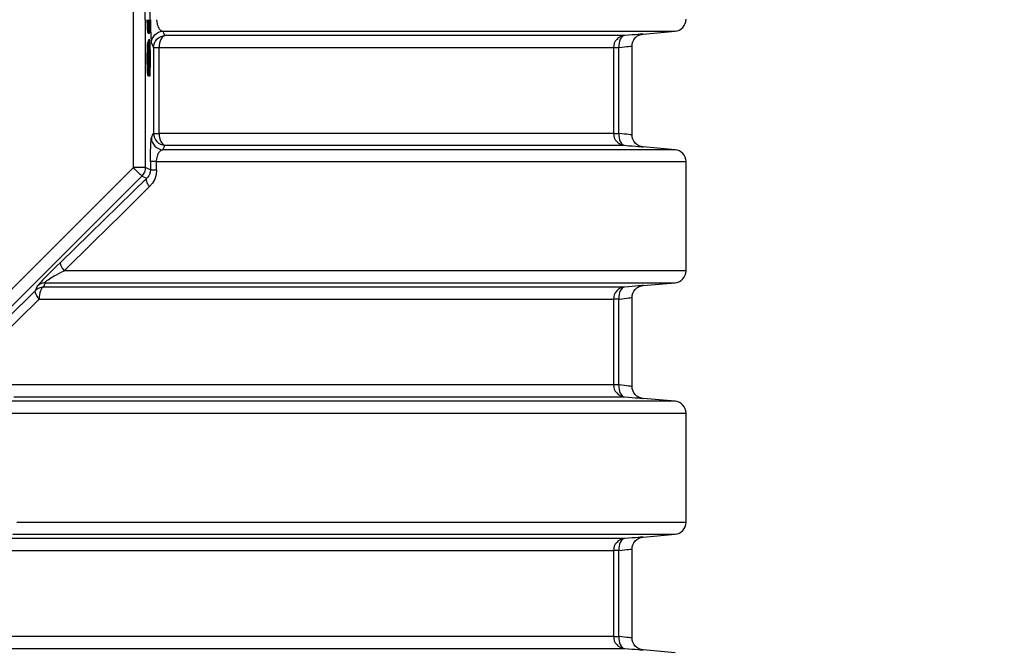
# Model space of a CAD drawing. Header units: millimetres. Extents: x 196 to 1773810, y -221320 to 153872.
# Tile 89 of 256: x 1115629 to 1116450, y -198117 to -197590. Entities that reach past the tile are written whole.
import ezdxf

# ---------------------------------------------------------------- set-up
doc = ezdxf.new("R2010")
doc.units = ezdxf.units.MM
doc.layers.get('Defpoints').update_dxf_attribs({"lineweight": 18})
doc.layers.add('00_Основной', color=163, linetype='Continuous', lineweight=40)
doc.layers.add('ТМ-размеры', color=25, linetype='Continuous', lineweight=20)
doc.styles.add('SFINKS', font='SFINKS.shx', dxfattribs={"width": 0.7, "oblique": 15})
doc.dimstyles.new('кира-50', dxfattribs={"dimtxt": 150, "dimasz": 40, "dimexe": 15, "dimexo": 0, "dimgap": 20, "dimtad": 1, "dimdec": 0, "dimrnd": 5, "dimdsep": 46, "dimtxsty": 'SFINKS', "dimblk1": 'OBLIQUE', "dimblk2": 'OBLIQUE', "dimsah": 1, "dimcen": 2.5, "dimclrd": 252, "dimclre": 252, "dimclrt": 252, "dimadec": 0, "dimazin": 0, "dimtfac": 1, "dimtdec": 0, "dimtofl": 0, "dimtmove": 0, "dimatfit": 3, "dimldrblk": 'OBLIQUE', "dimfxl": 15, "dimtfill": 1, "dimtolj": 1, "dimtzin": 0, "dimlwd": 20, "dimlwe": 20, "dimarcsym": 0})

# ---------------------------------------------------------------- blocks, each defined once
blk = doc.blocks.new('_Oblique')
at = {"color": 0, "linetype": 'ByBlock', "lineweight": -2}
blk.add_line((-0.5, -0.5), (0.5, 0.5), dxfattribs=at)
blk = doc.blocks.new('*D46')
at = {"layer": 'Defpoints', "color": 0, "linetype": 'ByBlock', "lineweight": 50, "transparency": 16777216}
for p in [(1115314.64, -194978.27), (1115314.64, -203390.23), (1116748.98, -203390.23)]:
    blk.add_point(p, dxfattribs=at)
at = {"layer": 'ТМ-размеры', "color": 252, "linetype": 'ByBlock', "lineweight": 20, "transparency": 16777216}
for p, q in [((1115314.64, -194978.27), (1116763.98, -194978.27)), ((1116748.98, -194978.27), (1116748.98, -203390.23)), ((1115314.64, -203390.23), (1116763.98, -203390.23))]:
    blk.add_line(p, q, dxfattribs=at)
at = {"layer": 'ТМ-размеры', "color": 252, "linetype": 'ByBlock', "lineweight": 20, "transparency": 16777216, "xscale": 40, "yscale": 40, "zscale": 40}
for p, rotation in [((1116748.98, -194978.27), 90), ((1116748.98, -203390.23), 270)]:
    blk.add_blockref('_Oblique', p, dxfattribs=dict(at, rotation=rotation))
at = {"layer": 'ТМ-размеры', "color": 252, "linetype": 'ByBlock', "transparency": 16777216, "insert": (1116653.98, -199184.25), "char_height": 150, "attachment_point": 5, "rotation": 90, "style": 'SFINKS', "bg_fill": 3, "box_fill_scale": 1.1, "bg_fill_color": 256, "bg_fill_true_color": 13158600, "bg_fill_transparency": 0}
blk.add_mtext('\\A1;8410', dxfattribs=at)

msp = doc.modelspace()

# ---------------------------------------------------------------- linework, layer by layer
at = {"layer": '00_Основной', "color": 252, "lineweight": 25, "ltscale": 10}
for p, q in [((1115723.56, -197713.14, 0.2), (1115723.56, -197374.37, 0.2)), ((1115733.55, -197589.65, 0.2), (1115733.55, -197374.37, 0.2)), ((1115733.55, -197589.65, 0.2), (1115733.55, -197713.14, 0.2)), ((1115736.46, -197592.4, 0.2), (1115737.46, -197592.4, 0.2)), ((1115735.31, -197599.23, 0.2), (1115736.32, -197599.23, 0.2)), ((1115735.85, -197600.91, 0.2), (1115736.85, -197600.91, 0.2)), ((1116148.77, -197601.64, 0.2), (1116175.51, -197599.3, 0.2)), ((1115736.38, -197608.83, 0.2), (1115735.38, -197608.83, 0.2)), ((1115737.22, -197606.54, 0.2), (1115736.22, -197606.54, 0.2)), ((1115740.39, -197612.92, 0.2), (1115740.39, -197684.59, 0.2)), ((1115745.08, -197684.59, 0.2), (1115745.08, -197612.92, 0.2)), ((1116124.13, -197612.92, 0.2), (1116124.13, -197684.59, 0.2)), ((1116128.56, -197684.59, 0.2), (1116128.56, -197612.92, 0.2)), ((1116139.64, -197685.96, 0.2), (1116139.64, -197611.55, 0.2)), ((1115736.68, -197625.06, 0.2), (1115736.1, -197625.06, 0.2)), ((1115736.88, -197625.68, 0.2), (1115736.12, -197625.68, 0.2)), ((1115737.25, -197631.22, 0.2), (1115736.42, -197631.22, 0.2)), ((1115736.38, -197636.34, 0.2), (1115735.38, -197636.34, 0.2)), ((1115736.27, -197636.34, 0.2), (1115736.27, -197636.91, 0.2)), ((1115737.28, -197636.91, 0.2), (1115736.27, -197636.91, 0.2)), ((1116175.51, -197698.21, 0.2), (1116148.77, -197695.86, 0.2)), ((1115737.91, -197708.17, 0.2), (1115737.91, -197714.94, 0.2)), ((1115742.98, -197714.94, 0.2), (1115742.98, -197708.17, 0.2)), ((1116184.64, -197799.34, 0.2), (1116184.64, -197708.17, 0.2)), ((1115484.02, -197952.67, 0.2), (1115723.56, -197713.14, 0.2)), ((1115737.91, -197714.94, 0.2), (1115733.55, -197713.14, 0.2)), ((1115730.63, -197720.21, 0.2), (1115491.08, -197959.74, 0.2)), ((1115730.63, -197720.21, 0.2), (1115734.86, -197721.96, 0.2)), ((1116148.77, -197811.65, 0.2), (1116175.51, -197809.3, 0.2)), ((1116124.13, -197822.92, 0.2), (1116124.13, -197894.59, 0.2)), ((1116128.56, -197894.59, 0.2), (1116128.56, -197822.92, 0.2)), ((1116139.64, -197895.96, 0.2), (1116139.64, -197821.55, 0.2)), ((1116175.51, -197908.21, 0.2), (1116148.77, -197905.87, 0.2)), ((1116184.64, -198009.34, 0.2), (1116184.64, -197918.17, 0.2)), ((1116148.77, -198021.65, 0.2), (1116175.51, -198019.3, 0.2)), ((1116124.13, -198032.92, 0.2), (1116124.13, -198104.59, 0.2)), ((1116128.56, -198104.59, 0.2), (1116128.56, -198032.92, 0.2)), ((1116139.64, -198105.95, 0.2), (1116139.64, -198031.56, 0.2)), ((1116175.51, -198118.21, 0.2), (1116148.77, -198115.87, 0.2))]:
    msp.add_line(p, q, dxfattribs=at)
at = {"layer": '00_Основной', "color": 252, "lineweight": 25, "ltscale": 10, "elevation": 0.2}
for points in [[(1115737.57, -197596.78), (1115737.92, -197493.68), (1115737.98, -197489.52), (1115738.08, -197485.86), (1115738.19, -197482.89), (1115738.33, -197480.53), (1115738.49, -197478.99), (1115738.66, -197478.24)], [(1115734.92, -197589.65), (1115734.93, -197590.76), (1115734.99, -197593.54), (1115735.07, -197595.87), (1115735.19, -197597.78), (1115735.31, -197599.23)], [(1115735.93, -197589.65), (1115735.94, -197590.76), (1115735.99, -197593.54), (1115736.08, -197595.87), (1115736.19, -197597.78), (1115736.32, -197599.23)], [(1115736.22, -197592.12), (1115736.15, -197590.12), (1115736.14, -197589.65)], [(1115737.46, -197592.4), (1115737.37, -197593.39), (1115737.28, -197594.17), (1115737.15, -197594.69), (1115737.02, -197594.96), (1115736.89, -197595.06), (1115736.74, -197595.03), (1115736.57, -197594.73), (1115736.43, -197594.14), (1115736.32, -197593.28), (1115736.22, -197592.12)], [(1115736.32, -197599.23), (1115736.46, -197600.13), (1115736.62, -197600.68), (1115736.81, -197600.91), (1115737.02, -197600.78), (1115737.19, -197600.29), (1115737.34, -197599.43), (1115737.47, -197598.2), (1115737.6, -197596.31), (1115737.7, -197593.96), (1115737.76, -197591.15), (1115737.77, -197589.65)], [(1115736.46, -197592.4), (1115736.37, -197593.39), (1115736.36, -197593.59)], [(1115736.55, -197589.65), (1115736.54, -197590.2), (1115736.46, -197592.4)], [(1115737.56, -197589.65), (1115737.54, -197590.2), (1115737.46, -197592.4)], [(1115737.91, -197589.65), (1115737.92, -197593.81), (1115737.98, -197597.96), (1115738.08, -197601.62), (1115738.19, -197604.6), (1115738.33, -197606.95), (1115738.49, -197608.52), (1115738.66, -197609.26)], [(1115742.99, -197589.65), (1115743.12, -197591.6), (1115743.3, -197592.71), (1115743.56, -197593.77), (1115743.91, -197594.86), (1115744.36, -197595.89), (1115744.88, -197596.82), (1115745.23, -197597.33), (1115745.62, -197597.79), (1115746.04, -197598.22), (1115746.49, -197598.58), (1115747.25, -197599.02), (1115748.21, -197599.3)], [(1116175.51, -197599.3), (1116177.33, -197598.98), (1116179.06, -197598.32), (1116180.65, -197597.34), (1116182.02, -197596.1), (1116183.13, -197594.62), (1116183.96, -197592.97), (1116184.47, -197591.19), (1116184.64, -197589.34)], [(1115735.31, -197599.23), (1115735.46, -197600.13), (1115735.62, -197600.68), (1115735.82, -197600.91), (1115735.85, -197600.9)], [(1115738.66, -197609.26), (1115738.84, -197607.38), (1115739.38, -197605.55), (1115740.25, -197603.88), (1115741.44, -197602.38), (1115742.88, -197601.14), (1115744.53, -197600.19), (1115746.32, -197599.57), (1115748.21, -197599.3)], [(1115749.93, -197602.96), (1115748.96, -197600.92), (1115748.21, -197599.3)], [(1115748.21, -197599.3), (1115763.13, -197599.3), (1115777.86, -197599.3), (1115792.41, -197599.3), (1115806.76, -197599.3), (1115820.9, -197599.3), (1115834.84, -197599.3), (1115848.57, -197599.3), (1115862.09, -197599.3), (1115875.38, -197599.3), (1115888.45, -197599.3), (1115901.28, -197599.3), (1115913.86, -197599.3), (1115926.21, -197599.3), (1115938.3, -197599.3), (1115950.16, -197599.3), (1115961.74, -197599.3), (1115973.06, -197599.3), (1115984.12, -197599.3), (1115994.9, -197599.3), (1116005.4, -197599.3), (1116015.63, -197599.3), (1116025.56, -197599.3), (1116035.22, -197599.3), (1116044.57, -197599.3), (1116053.63, -197599.3), (1116062.38, -197599.3), (1116070.83, -197599.3), (1116078.99, -197599.3), (1116086.82, -197599.3), (1116094.34, -197599.3), (1116101.54, -197599.3), (1116108.42, -197599.3), (1116114.99, -197599.3), (1116121.22, -197599.3), (1116127.12, -197599.3), (1116132.7, -197599.3), (1116137.94, -197599.3), (1116142.84, -197599.3), (1116147.42, -197599.3), (1116151.65, -197599.3), (1116155.54, -197599.3), (1116159.08, -197599.3), (1116162.29, -197599.3), (1116165.15, -197599.3), (1116167.66, -197599.3), (1116169.84, -197599.3), (1116171.64, -197599.3), (1116173.11, -197599.3), (1116174.24, -197599.3), (1116175, -197599.3), (1116175.42, -197599.3), (1116175.51, -197599.3)], [(1116148.77, -197601.64), (1116148.77, -197601.64), (1116148.5, -197601.66), (1116147.72, -197601.73), (1116146.43, -197601.84), (1116144.64, -197602), (1116142.4, -197602.18), (1116139.74, -197602.41), (1116136.66, -197602.66), (1116133.25, -197602.96)], [(1116139.64, -197611.61), (1116139.8, -197609.87), (1116140.28, -197608.11), (1116141.11, -197606.4), (1116142.26, -197604.85), (1116143.7, -197603.55), (1116145.34, -197602.58), (1116147.06, -197601.94), (1116148.77, -197601.64)], [(1115735.38, -197608.87), (1115735.37, -197608.83), (1115735.26, -197609.31), (1115735.14, -197610.59), (1115735.04, -197612.64), (1115734.96, -197615.39), (1115734.92, -197618.64), (1115734.9, -197622.17), (1115734.92, -197625.7), (1115734.96, -197628.82), (1115735.03, -197631.53), (1115735.12, -197633.73), (1115735.24, -197635.34), (1115735.38, -197636.34)], [(1115736.75, -197615.2), (1115736.68, -197612.38), (1115736.6, -197610.36), (1115736.48, -197609.17), (1115736.37, -197608.83), (1115736.24, -197609.31), (1115736.13, -197610.59), (1115736.05, -197612.64), (1115735.96, -197615.39), (1115735.92, -197618.64), (1115735.91, -197622.17), (1115735.92, -197625.7), (1115735.95, -197628.82), (1115736.02, -197631.53), (1115736.12, -197633.73), (1115736.24, -197635.34), (1115736.38, -197636.34)], [(1115736.22, -197606.67), (1115736.15, -197606.64), (1115736, -197607.53), (1115735.92, -197608.83)], [(1115737.28, -197636.91), (1115737.43, -197636.03), (1115737.56, -197634.23), (1115737.67, -197631.53), (1115737.76, -197628.16), (1115737.78, -197624.24), (1115737.78, -197619.92), (1115737.76, -197615.97), (1115737.67, -197612.54), (1115737.57, -197609.66), (1115737.44, -197607.7), (1115737.3, -197606.68), (1115737.15, -197606.64), (1115737.01, -197607.53), (1115736.89, -197609.32), (1115736.81, -197611.89), (1115736.75, -197615.2)], [(1115738.66, -197609.26), (1115739.63, -197611.32), (1115740.39, -197612.92)], [(1115740.39, -197612.92), (1115740.58, -197611.03), (1115741.11, -197609.21), (1115741.99, -197607.53), (1115743.17, -197606.03), (1115744.61, -197604.81), (1115746.25, -197603.85), (1115748.04, -197603.22), (1115749.93, -197602.96)], [(1115749.93, -197602.96), (1115748.96, -197603.28), (1115748.04, -197603.94), (1115747.2, -197604.92), (1115746.48, -197606.16), (1115745.88, -197607.64), (1115745.43, -197609.29), (1115745.16, -197611.07), (1115745.08, -197612.92)], [(1116133.25, -197602.96), (1116132.47, -197602.96), (1116131.34, -197602.96), (1116129.86, -197602.96), (1116128.02, -197602.96), (1116125.85, -197602.96), (1116123.31, -197602.96), (1116120.43, -197602.96), (1116117.2, -197602.96), (1116113.63, -197602.96), (1116109.72, -197602.96), (1116105.46, -197602.96), (1116100.86, -197602.96), (1116095.92, -197602.96), (1116090.64, -197602.96), (1116085.04, -197602.96), (1116079.1, -197602.96), (1116072.84, -197602.96), (1116066.23, -197602.96), (1116059.32, -197602.96), (1116052.08, -197602.96), (1116044.53, -197602.96), (1116036.66, -197602.96), (1116028.47, -197602.96), (1116019.99, -197602.96), (1116011.2, -197602.96), (1116002.1, -197602.96), (1115992.72, -197602.96), (1115983.04, -197602.96), (1115973.07, -197602.96), (1115962.83, -197602.96), (1115952.28, -197602.96), (1115941.49, -197602.96), (1115930.41, -197602.96), (1115919.08, -197602.96), (1115907.48, -197602.96), (1115895.63, -197602.96), (1115883.52, -197602.96), (1115871.18, -197602.96), (1115858.59, -197602.96), (1115845.76, -197602.96), (1115832.71, -197602.96), (1115819.43, -197602.96), (1115805.94, -197602.96), (1115792.24, -197602.96), (1115778.34, -197602.96), (1115764.23, -197602.96), (1115749.93, -197602.96)], [(1116133.25, -197602.96), (1116131.43, -197603.28), (1116129.7, -197603.94), (1116128.12, -197604.92), (1116126.76, -197606.16), (1116125.64, -197607.64), (1116124.81, -197609.29), (1116124.3, -197611.07), (1116124.13, -197612.92)], [(1116133.25, -197602.96), (1116132.23, -197603.22), (1116131.27, -197603.86), (1116130.41, -197604.81), (1116129.69, -197606.05), (1116129.13, -197607.54), (1116128.73, -197609.22), (1116128.55, -197611.03), (1116128.56, -197612.92)], [(1115736.43, -197630.64), (1115736.3, -197629.84), (1115736.2, -197628.47), (1115736.13, -197626.58), (1115736.1, -197624.31), (1115736.09, -197622.36), (1115736.09, -197620.38), (1115736.12, -197618.65), (1115736.16, -197617.15), (1115736.23, -197615.62), (1115736.32, -197614.81), (1115736.42, -197614.73), (1115736.5, -197615.28), (1115736.57, -197616.46), (1115736.62, -197618.25), (1115736.66, -197619.24), (1115736.67, -197620.28), (1115736.67, -197621.37), (1115736.68, -197622.49), (1115736.68, -197623.64), (1115736.68, -197625.06)], [(1115736.88, -197625.68), (1115736.86, -197622.62), (1115736.86, -197620.27), (1115736.88, -197618.2), (1115736.92, -197616.38), (1115737.01, -197614.15), (1115737.12, -197612.88), (1115737.2, -197612.6), (1115737.29, -197612.75), (1115737.37, -197613.34), (1115737.49, -197615.06), (1115737.56, -197617.55), (1115737.58, -197619.45), (1115737.6, -197621.56), (1115737.6, -197623.73), (1115737.56, -197626.28), (1115737.5, -197628.44), (1115737.39, -197630.09), (1115737.25, -197631.22)], [(1115740.39, -197612.92), (1115740.51, -197612.92), (1115740.78, -197612.92), (1115741.18, -197612.92), (1115741.72, -197612.92), (1115742.4, -197612.92), (1115743.19, -197612.92), (1115744.09, -197612.92), (1115745.08, -197612.92)], [(1115745.08, -197612.92), (1115759.53, -197612.92), (1115773.77, -197612.92), (1115787.81, -197612.92), (1115801.64, -197612.92), (1115815.25, -197612.92), (1115828.63, -197612.92), (1115841.78, -197612.92), (1115854.71, -197612.92), (1115867.38, -197612.92), (1115879.8, -197612.92), (1115891.98, -197612.92), (1115903.88, -197612.92), (1115915.54, -197612.92), (1115926.92, -197612.92), (1115938.02, -197612.92), (1115948.84, -197612.92), (1115959.37, -197612.92), (1115969.63, -197612.92), (1115979.58, -197612.92), (1115989.23, -197612.92), (1115998.58, -197612.92), (1116007.63, -197612.92), (1116016.36, -197612.92), (1116024.78, -197612.92), (1116032.88, -197612.92), (1116040.65, -197612.92), (1116048.1, -197612.92), (1116055.23, -197612.92), (1116062.01, -197612.92), (1116068.46, -197612.92), (1116074.57, -197612.92), (1116080.34, -197612.92), (1116085.78, -197612.92), (1116090.86, -197612.92), (1116095.58, -197612.92), (1116099.97, -197612.92), (1116104, -197612.92), (1116107.68, -197612.92), (1116110.99, -197612.92), (1116113.96, -197612.92), (1116116.55, -197612.92), (1116118.8, -197612.92), (1116120.67, -197612.92), (1116122.18, -197612.92), (1116123.34, -197612.92), (1116124.13, -197612.92)], [(1116124.13, -197612.92), (1116124.24, -197612.92), (1116124.5, -197612.92), (1116124.88, -197612.92), (1116125.39, -197612.92), (1116126.02, -197612.92), (1116126.77, -197612.92), (1116127.62, -197612.92), (1116128.56, -197612.92)], [(1116128.56, -197612.92), (1116131.1, -197612.61), (1116133.3, -197612.36), (1116135.16, -197612.13), (1116136.69, -197611.96), (1116137.98, -197611.8), (1116138.9, -197611.69), (1116139.46, -197611.62), (1116139.64, -197611.61), (1116139.64, -197611.61)], [(1115736.57, -197625.68), (1115736.57, -197626.28), (1115736.5, -197628.44), (1115736.38, -197630.09), (1115736.37, -197630.28)], [(1115736.68, -197625.06), (1115736.8, -197625.41), (1115736.88, -197625.68)], [(1115736.38, -197636.34), (1115736.4, -197633.15), (1115736.43, -197630.64)], [(1115737.25, -197631.22), (1115737.26, -197634.41), (1115737.28, -197636.91)], [(1115738.66, -197688.24), (1115739.63, -197686.18), (1115740.39, -197684.59)], [(1115740.39, -197684.59), (1115740.58, -197686.48), (1115741.11, -197688.3), (1115741.99, -197689.98), (1115743.17, -197691.48), (1115744.61, -197692.72), (1115746.25, -197693.66), (1115748.04, -197694.28), (1115749.93, -197694.55)], [(1115740.39, -197684.59), (1115740.51, -197684.59), (1115740.78, -197684.59), (1115741.18, -197684.59), (1115741.72, -197684.59), (1115742.4, -197684.59), (1115743.19, -197684.59), (1115744.09, -197684.59), (1115745.08, -197684.59)], [(1115745.08, -197684.59), (1115745.16, -197686.44), (1115745.43, -197688.22), (1115745.88, -197689.87), (1115746.48, -197691.35), (1115747.2, -197692.59), (1115748.04, -197693.56), (1115748.96, -197694.23), (1115749.93, -197694.55)], [(1116124.13, -197684.59), (1116123.34, -197684.59), (1116122.18, -197684.59), (1116120.67, -197684.59), (1116118.8, -197684.59), (1116116.55, -197684.59), (1116113.96, -197684.59), (1116110.99, -197684.59), (1116107.68, -197684.59), (1116104, -197684.59), (1116099.97, -197684.59), (1116095.58, -197684.59), (1116090.86, -197684.59), (1116085.78, -197684.59), (1116080.34, -197684.59), (1116074.57, -197684.59), (1116068.46, -197684.59), (1116062.01, -197684.59), (1116055.23, -197684.59), (1116048.1, -197684.59), (1116040.65, -197684.59), (1116032.88, -197684.59), (1116024.78, -197684.59), (1116016.36, -197684.59), (1116007.63, -197684.59), (1115998.58, -197684.59), (1115989.23, -197684.59), (1115979.58, -197684.59), (1115969.63, -197684.59), (1115959.37, -197684.59), (1115948.84, -197684.59), (1115938.02, -197684.59), (1115926.92, -197684.59), (1115915.54, -197684.59), (1115903.88, -197684.59), (1115891.98, -197684.59), (1115879.8, -197684.59), (1115867.38, -197684.59), (1115854.71, -197684.59), (1115841.78, -197684.59), (1115828.63, -197684.59), (1115815.25, -197684.59), (1115801.64, -197684.59), (1115787.81, -197684.59), (1115773.77, -197684.59), (1115759.53, -197684.59), (1115745.08, -197684.59)], [(1116124.13, -197684.59), (1116124.3, -197686.44), (1116124.81, -197688.22), (1116125.64, -197689.87), (1116126.76, -197691.35), (1116128.12, -197692.59), (1116129.7, -197693.56), (1116131.43, -197694.23), (1116133.25, -197694.55)], [(1116124.13, -197684.59), (1116124.24, -197684.59), (1116124.5, -197684.59), (1116124.88, -197684.59), (1116125.39, -197684.59), (1116126.02, -197684.59), (1116126.77, -197684.59), (1116127.62, -197684.59), (1116128.56, -197684.59)], [(1116128.56, -197684.59), (1116128.55, -197686.48), (1116128.73, -197688.29), (1116129.13, -197689.98), (1116129.69, -197691.46), (1116130.41, -197692.7), (1116131.27, -197693.65), (1116132.23, -197694.28), (1116133.25, -197694.55)], [(1116139.64, -197685.9), (1116139.46, -197685.89), (1116138.9, -197685.82), (1116137.99, -197685.7), (1116136.69, -197685.56), (1116135.18, -197685.38), (1116133.32, -197685.16), (1116131.1, -197684.9), (1116128.56, -197684.59)], [(1115737.91, -197708.17), (1115737.92, -197703.68), (1115737.98, -197699.52), (1115738.08, -197695.86), (1115738.19, -197692.89), (1115738.33, -197690.53), (1115738.49, -197688.99), (1115738.66, -197688.24)], [(1115738.66, -197688.24), (1115738.84, -197690.14), (1115739.38, -197691.96), (1115740.25, -197693.64), (1115741.44, -197695.13), (1115742.88, -197696.37), (1115744.53, -197697.32), (1115746.32, -197697.94), (1115748.21, -197698.21)], [(1116148.77, -197695.86), (1116147.06, -197695.57), (1116145.34, -197694.93), (1116143.7, -197693.96), (1116142.26, -197692.66), (1116141.11, -197691.11), (1116140.28, -197689.4), (1116139.8, -197687.64), (1116139.64, -197685.9)], [(1115742.98, -197708.17), (1115743.12, -197705.9), (1115743.57, -197703.71), (1115743.92, -197702.62), (1115744.36, -197701.61), (1115744.9, -197700.68), (1115745.36, -197700.03), (1115745.9, -197699.44), (1115746.49, -197698.93), (1115746.98, -197698.62), (1115747.56, -197698.36), (1115748.21, -197698.21)], [(1115748.21, -197698.21), (1115749.17, -197696.15), (1115749.93, -197694.55)], [(1116175.51, -197698.21), (1116175.37, -197698.21), (1116174.65, -197698.21), (1116173.34, -197698.21), (1116171.44, -197698.21), (1116168.95, -197698.21), (1116165.87, -197698.21), (1116162.2, -197698.21), (1116157.94, -197698.21), (1116153.1, -197698.21), (1116147.7, -197698.21), (1116141.7, -197698.21), (1116135.14, -197698.21), (1116128.01, -197698.21), (1116120.34, -197698.21), (1116112.08, -197698.21), (1116103.29, -197698.21), (1116093.96, -197698.21), (1116084.08, -197698.21), (1116073.67, -197698.21), (1116062.75, -197698.21), (1116051.3, -197698.21), (1116039.34, -197698.21), (1116026.89, -197698.21), (1116013.94, -197698.21), (1116000.52, -197698.21), (1115986.6, -197698.21), (1115972.24, -197698.21), (1115957.42, -197698.21), (1115942.17, -197698.21), (1115926.46, -197698.21), (1115910.35, -197698.21), (1115893.82, -197698.21), (1115876.89, -197698.21), (1115859.58, -197698.21), (1115841.88, -197698.21), (1115823.82, -197698.21), (1115805.42, -197698.21), (1115786.66, -197698.21), (1115767.6, -197698.21), (1115748.21, -197698.21)], [(1115749.93, -197694.55), (1115764.23, -197694.55), (1115778.34, -197694.55), (1115792.24, -197694.55), (1115805.94, -197694.55), (1115819.43, -197694.55), (1115832.71, -197694.55), (1115845.76, -197694.55), (1115858.59, -197694.55), (1115871.18, -197694.55), (1115883.52, -197694.55), (1115895.63, -197694.55), (1115907.48, -197694.55), (1115919.08, -197694.55), (1115930.41, -197694.55), (1115941.49, -197694.55), (1115952.28, -197694.55), (1115962.83, -197694.55), (1115973.07, -197694.55), (1115983.04, -197694.55), (1115992.72, -197694.55), (1116002.1, -197694.55), (1116011.2, -197694.55), (1116019.99, -197694.55), (1116028.47, -197694.55), (1116036.66, -197694.55), (1116044.53, -197694.55), (1116052.08, -197694.55), (1116059.32, -197694.55), (1116066.23, -197694.55), (1116072.84, -197694.55), (1116079.1, -197694.55), (1116085.04, -197694.55), (1116090.64, -197694.55), (1116095.92, -197694.55), (1116100.86, -197694.55), (1116105.46, -197694.55), (1116109.72, -197694.55), (1116113.63, -197694.55), (1116117.2, -197694.55), (1116120.43, -197694.55), (1116123.31, -197694.55), (1116125.85, -197694.55), (1116128.02, -197694.55), (1116129.86, -197694.55), (1116131.34, -197694.55), (1116132.47, -197694.55), (1116133.25, -197694.55)], [(1116133.25, -197694.55), (1116136.68, -197694.85), (1116139.74, -197695.1), (1116142.4, -197695.33), (1116144.65, -197695.53), (1116146.43, -197695.67), (1116147.71, -197695.78), (1116148.5, -197695.85), (1116148.77, -197695.86)], [(1116184.64, -197708.17), (1116184.47, -197706.32), (1116183.96, -197704.54), (1116183.13, -197702.89), (1116182.02, -197701.41), (1116180.65, -197700.17), (1116179.06, -197699.19), (1116177.33, -197698.53), (1116175.51, -197698.21)], [(1115742.98, -197708.17), (1115741.9, -197708.17), (1115740.94, -197708.17), (1115740.08, -197708.17), (1115739.35, -197708.17), (1115738.76, -197708.17), (1115738.32, -197708.17), (1115738.04, -197708.17), (1115737.91, -197708.17)], [(1115742.98, -197708.17), (1115762.72, -197708.17), (1115782.15, -197708.17), (1115801.26, -197708.17), (1115820.04, -197708.17), (1115838.46, -197708.17), (1115856.53, -197708.17), (1115874.21, -197708.17), (1115891.52, -197708.17), (1115908.43, -197708.17), (1115924.92, -197708.17), (1115941, -197708.17), (1115956.63, -197708.17), (1115971.84, -197708.17), (1115986.59, -197708.17), (1116000.87, -197708.17), (1116014.67, -197708.17), (1116028.01, -197708.17), (1116040.83, -197708.17), (1116053.17, -197708.17), (1116064.99, -197708.17), (1116076.3, -197708.17), (1116087.08, -197708.17), (1116097.34, -197708.17), (1116107.03, -197708.17), (1116116.2, -197708.17), (1116124.81, -197708.17), (1116132.85, -197708.17), (1116140.33, -197708.17), (1116147.24, -197708.17), (1116153.6, -197708.17), (1116159.35, -197708.17), (1116164.53, -197708.17), (1116169.12, -197708.17), (1116173.12, -197708.17), (1116176.52, -197708.17), (1116179.35, -197708.17), (1116181.56, -197708.17), (1116183.19, -197708.17), (1116184.2, -197708.17), (1116184.62, -197708.17), (1116184.64, -197708.17)], [(1115730.63, -197720.21), (1115730.44, -197720.02), (1115730.01, -197719.6), (1115729.34, -197718.92), (1115728.47, -197718.05), (1115727.41, -197716.99), (1115726.2, -197715.78), (1115724.9, -197714.48), (1115723.56, -197713.14)], [(1115733.55, -197713.14), (1115733.3, -197713.14), (1115732.69, -197713.14), (1115731.74, -197713.14), (1115730.5, -197713.14), (1115729, -197713.14), (1115727.3, -197713.14), (1115725.46, -197713.14), (1115723.56, -197713.14)], [(1115733.55, -197713.14), (1115733.51, -197714.11), (1115733.35, -197715.08), (1115733.11, -197716.03), (1115732.79, -197716.96), (1115732.36, -197717.85), (1115731.87, -197718.68), (1115731.28, -197719.47), (1115730.63, -197720.21)], [(1115737.91, -197714.94), (1115737.68, -197717.02), (1115736.99, -197719.02), (1115736.43, -197720.05), (1115735.72, -197721.04), (1115734.86, -197721.96)], [(1115742.98, -197714.94), (1115742.57, -197718.95), (1115741.38, -197722.72), (1115739.53, -197726.08), (1115737.08, -197729.03)], [(1115737.91, -197714.94), (1115738.04, -197714.94), (1115738.32, -197714.94), (1115738.76, -197714.94), (1115739.35, -197714.94), (1115740.08, -197714.94), (1115740.94, -197714.94), (1115741.9, -197714.94), (1115742.98, -197714.94)], [(1115734.86, -197721.96), (1115711.2, -197744.98), (1115687.17, -197768.44), (1115662.77, -197792.27)], [(1115737.08, -197729.03), (1115736.29, -197727.9), (1115735.62, -197726.8), (1115735.1, -197725.74), (1115734.74, -197724.76), (1115734.52, -197723.88), (1115734.47, -197723.1), (1115734.58, -197722.45), (1115734.86, -197721.96)], [(1115665.8, -197799.34), (1115690.36, -197775.07), (1115714.1, -197751.63), (1115737.08, -197729.03)], [(1115662.77, -197792.27), (1115659.78, -197795.22), (1115656.73, -197798.24), (1115654.56, -197800.4), (1115652.54, -197802.45), (1115650.65, -197804.36), (1115649.21, -197805.83), (1115647.85, -197807.24), (1115646.62, -197808.53), (1115645.55, -197809.67), (1115644.68, -197810.63), (1115644.03, -197811.38), (1115643.6, -197811.9), (1115643.42, -197812.2)], [(1115650.14, -197809.3), (1115649.91, -197809.09), (1115650.06, -197808.72), (1115650.56, -197808.18), (1115651.42, -197807.47), (1115652.44, -197806.75), (1115653.65, -197805.96), (1115654.77, -197805.27), (1115656.09, -197804.49), (1115657.64, -197803.62), (1115659.4, -197802.66), (1115661.34, -197801.61), (1115663.47, -197800.51), (1115665.8, -197799.34)], [(1115662.77, -197792.27), (1115662.56, -197792.72), (1115662.53, -197793.34), (1115662.68, -197794.11), (1115663, -197795), (1115663.49, -197795.98), (1115664.12, -197797.06), (1115664.9, -197798.18), (1115665.8, -197799.34)], [(1116184.64, -197799.34), (1116184.64, -197799.34), (1116184.3, -197799.34), (1116183.36, -197799.34), (1116181.82, -197799.34), (1116179.69, -197799.34), (1116176.95, -197799.34), (1116173.63, -197799.34), (1116169.72, -197799.34), (1116165.22, -197799.34), (1116160.14, -197799.34), (1116154.48, -197799.34), (1116148.23, -197799.34), (1116141.43, -197799.34), (1116134.05, -197799.34), (1116126.11, -197799.34), (1116117.6, -197799.34), (1116108.54, -197799.34), (1116098.94, -197799.34), (1116088.81, -197799.34), (1116078.14, -197799.34), (1116066.94, -197799.34), (1116055.23, -197799.34), (1116043.02, -197799.34), (1116030.29, -197799.34), (1116017.08, -197799.34), (1116003.38, -197799.34), (1115989.22, -197799.34), (1115974.58, -197799.34), (1115959.5, -197799.34), (1115943.98, -197799.34), (1115928.02, -197799.34), (1115911.63, -197799.34), (1115894.84, -197799.34), (1115877.65, -197799.34), (1115860.07, -197799.34), (1115842.12, -197799.34), (1115823.8, -197799.34), (1115805.14, -197799.34), (1115786.14, -197799.34), (1115766.81, -197799.34), (1115747.18, -197799.34), (1115727.24, -197799.34), (1115707.04, -197799.34), (1115686.54, -197799.34), (1115665.8, -197799.34)], [(1116175.51, -197809.3), (1116177.33, -197808.98), (1116179.06, -197808.32), (1116180.65, -197807.34), (1116182.02, -197806.1), (1116183.13, -197804.62), (1116183.96, -197802.97), (1116184.47, -197801.19), (1116184.64, -197799.34)], [(1115641.98, -197815.85), (1115617.92, -197839.4), (1115593.55, -197863.29), (1115568.9, -197887.52)], [(1115644.98, -197822.92), (1115644.07, -197821.76), (1115643.31, -197820.64), (1115642.68, -197819.56), (1115642.2, -197818.58), (1115641.87, -197817.69), (1115641.73, -197816.92), (1115641.77, -197816.3), (1115641.98, -197815.85)], [(1115643.42, -197812.2), (1115642.6, -197814.24), (1115641.98, -197815.85)], [(1115648.7, -197812.96), (1115647.76, -197813.03), (1115646.84, -197813.2), (1115645.93, -197813.44), (1115645.06, -197813.76), (1115644.23, -197814.17), (1115643.42, -197814.67), (1115642.68, -197815.23), (1115641.98, -197815.85)], [(1115650.14, -197809.3), (1115649.21, -197809.38), (1115648.29, -197809.54), (1115647.39, -197809.78), (1115646.5, -197810.11), (1115645.66, -197810.52), (1115644.86, -197811.01), (1115644.11, -197811.58), (1115643.42, -197812.2)], [(1115648.7, -197812.96), (1115647.95, -197813.28), (1115647.25, -197813.95), (1115646.6, -197814.92), (1115646.05, -197816.16), (1115645.58, -197817.64), (1115645.24, -197819.3), (1115645.04, -197821.07), (1115644.98, -197822.92)], [(1115648.7, -197812.96), (1115649.5, -197810.91), (1115650.14, -197809.3)], [(1116133.25, -197812.96), (1116132.46, -197812.96), (1116131.31, -197812.96), (1116129.79, -197812.96), (1116127.91, -197812.96), (1116125.68, -197812.96), (1116123.09, -197812.96), (1116120.12, -197812.96), (1116116.82, -197812.96), (1116113.15, -197812.96), (1116109.13, -197812.96), (1116104.76, -197812.96), (1116100.04, -197812.96), (1116094.96, -197812.96), (1116089.56, -197812.96), (1116083.8, -197812.96), (1116077.69, -197812.96), (1116071.26, -197812.96), (1116064.48, -197812.96), (1116057.38, -197812.96), (1116049.95, -197812.96), (1116042.2, -197812.96), (1116034.12, -197812.96), (1116025.72, -197812.96), (1116017, -197812.96), (1116007.98, -197812.96), (1115998.66, -197812.96), (1115989.02, -197812.96), (1115979.08, -197812.96), (1115968.85, -197812.96), (1115958.34, -197812.96), (1115947.54, -197812.96), (1115936.45, -197812.96), (1115925.09, -197812.96), (1115913.47, -197812.96), (1115901.58, -197812.96), (1115889.42, -197812.96), (1115877.02, -197812.96), (1115864.36, -197812.96), (1115851.46, -197812.96), (1115838.32, -197812.96), (1115824.96, -197812.96), (1115811.36, -197812.96), (1115797.54, -197812.96), (1115783.52, -197812.96), (1115769.28, -197812.96), (1115754.84, -197812.96), (1115740.21, -197812.96), (1115725.39, -197812.96), (1115710.39, -197812.96), (1115695.21, -197812.96), (1115679.87, -197812.96), (1115664.36, -197812.96), (1115648.7, -197812.96)], [(1115650.14, -197809.3), (1115670.82, -197809.3), (1115691.26, -197809.3), (1115711.44, -197809.3), (1115731.34, -197809.3), (1115750.95, -197809.3), (1115770.27, -197809.3), (1115789.26, -197809.3), (1115807.94, -197809.3), (1115826.27, -197809.3), (1115844.26, -197809.3), (1115861.88, -197809.3), (1115879.12, -197809.3), (1115895.97, -197809.3), (1115912.42, -197809.3), (1115928.47, -197809.3), (1115944.09, -197809.3), (1115959.28, -197809.3), (1115974.02, -197809.3), (1115988.31, -197809.3), (1116002.14, -197809.3), (1116015.49, -197809.3), (1116028.36, -197809.3), (1116040.75, -197809.3), (1116052.62, -197809.3), (1116063.99, -197809.3), (1116074.86, -197809.3), (1116085.18, -197809.3), (1116094.99, -197809.3), (1116104.26, -197809.3), (1116112.98, -197809.3), (1116121.15, -197809.3), (1116128.77, -197809.3), (1116135.83, -197809.3), (1116142.32, -197809.3), (1116148.25, -197809.3), (1116153.6, -197809.3), (1116158.38, -197809.3), (1116162.57, -197809.3), (1116166.18, -197809.3), (1116169.2, -197809.3), (1116171.63, -197809.3), (1116173.48, -197809.3), (1116174.73, -197809.3), (1116175.4, -197809.3), (1116175.51, -197809.3)], [(1116133.25, -197812.96), (1116131.43, -197813.28), (1116129.7, -197813.95), (1116128.12, -197814.92), (1116126.76, -197816.16), (1116125.64, -197817.64), (1116124.81, -197819.3), (1116124.3, -197821.07), (1116124.13, -197822.92)], [(1116133.25, -197812.96), (1116132.23, -197813.23), (1116131.27, -197813.86), (1116130.41, -197814.81), (1116129.69, -197816.05), (1116129.13, -197817.53), (1116128.73, -197819.22), (1116128.55, -197821.03), (1116128.56, -197822.92)], [(1116148.77, -197811.65), (1116148.77, -197811.65), (1116148.5, -197811.66), (1116147.72, -197811.73), (1116146.43, -197811.84), (1116144.64, -197811.98), (1116142.4, -197812.18), (1116139.74, -197812.41), (1116136.66, -197812.66), (1116133.25, -197812.96)], [(1116139.64, -197821.61), (1116139.8, -197819.87), (1116140.28, -197818.11), (1116141.11, -197816.4), (1116142.26, -197814.85), (1116143.7, -197813.55), (1116145.34, -197812.58), (1116147.06, -197811.94), (1116148.77, -197811.65)], [(1115572.78, -197894.59), (1115591.25, -197876.22), (1115609.22, -197858.37), (1115627.34, -197840.39), (1115644.98, -197822.92)], [(1115644.98, -197822.92), (1115660.46, -197822.92), (1115675.79, -197822.92), (1115690.98, -197822.92), (1115705.98, -197822.92), (1115720.82, -197822.92), (1115735.47, -197822.92), (1115749.95, -197822.92), (1115764.21, -197822.92), (1115778.3, -197822.92), (1115792.17, -197822.92), (1115805.83, -197822.92), (1115819.28, -197822.92), (1115832.5, -197822.92), (1115845.48, -197822.92), (1115858.24, -197822.92), (1115870.75, -197822.92), (1115883.03, -197822.92), (1115895.04, -197822.92), (1115906.8, -197822.92), (1115918.29, -197822.92), (1115929.52, -197822.92), (1115940.49, -197822.92), (1115951.17, -197822.92), (1115961.57, -197822.92), (1115971.68, -197822.92), (1115981.5, -197822.92), (1115991.04, -197822.92), (1116000.25, -197822.92), (1116009.18, -197822.92), (1116017.79, -197822.92), (1116026.1, -197822.92), (1116034.09, -197822.92), (1116041.76, -197822.92), (1116049.12, -197822.92), (1116056.13, -197822.92), (1116062.83, -197822.92), (1116069.2, -197822.92), (1116075.22, -197822.92), (1116080.92, -197822.92), (1116086.27, -197822.92), (1116091.28, -197822.92), (1116095.95, -197822.92), (1116100.27, -197822.92), (1116104.25, -197822.92), (1116107.88, -197822.92), (1116111.15, -197822.92), (1116114.07, -197822.92), (1116116.64, -197822.92), (1116118.85, -197822.92), (1116120.7, -197822.92), (1116122.21, -197822.92), (1116123.36, -197822.92), (1116124.13, -197822.92)], [(1116128.56, -197822.92), (1116127.62, -197822.92), (1116126.77, -197822.92), (1116126.02, -197822.92), (1116125.39, -197822.92), (1116124.88, -197822.92), (1116124.5, -197822.92), (1116124.24, -197822.92), (1116124.13, -197822.92)], [(1116128.56, -197822.92), (1116131.1, -197822.61), (1116133.3, -197822.36), (1116135.16, -197822.13), (1116136.69, -197821.95), (1116137.98, -197821.81), (1116138.9, -197821.69), (1116139.46, -197821.62), (1116139.64, -197821.61), (1116139.64, -197821.61)], [(1116124.13, -197894.59), (1116123.36, -197894.59), (1116122.23, -197894.59), (1116120.74, -197894.59), (1116118.91, -197894.59), (1116116.74, -197894.59), (1116114.2, -197894.59), (1116111.32, -197894.59), (1116108.09, -197894.59), (1116104.52, -197894.59), (1116100.59, -197894.59), (1116096.33, -197894.59), (1116091.73, -197894.59), (1116086.79, -197894.59), (1116081.52, -197894.59), (1116075.91, -197894.59), (1116069.96, -197894.59), (1116063.69, -197894.59), (1116057.09, -197894.59), (1116050.18, -197894.59), (1116042.92, -197894.59), (1116035.37, -197894.59), (1116027.48, -197894.59), (1116019.3, -197894.59), (1116010.82, -197894.59), (1116002.01, -197894.59), (1115992.92, -197894.59), (1115983.53, -197894.59), (1115973.85, -197894.59), (1115963.87, -197894.59), (1115953.63, -197894.59), (1115943.08, -197894.59), (1115932.28, -197894.59), (1115921.21, -197894.59), (1115909.87, -197894.59), (1115898.27, -197894.59), (1115886.42, -197894.59), (1115874.31, -197894.59), (1115861.96, -197894.59), (1115849.37, -197894.59), (1115836.56, -197894.59), (1115823.52, -197894.59), (1115810.24, -197894.59), (1115796.77, -197894.59), (1115783.06, -197894.59), (1115769.17, -197894.59), (1115755.07, -197894.59), (1115740.79, -197894.59), (1115726.31, -197894.59), (1115711.66, -197894.59), (1115696.83, -197894.59), (1115681.85, -197894.59), (1115666.69, -197894.59), (1115651.38, -197894.59), (1115635.93, -197894.59), (1115620.34, -197894.59)], [(1116124.13, -197894.59), (1116124.3, -197896.44), (1116124.81, -197898.22), (1116125.64, -197899.87), (1116126.76, -197901.35), (1116128.12, -197902.59), (1116129.7, -197903.57), (1116131.43, -197904.23), (1116133.25, -197904.56)], [(1116128.56, -197894.59), (1116127.62, -197894.59), (1116126.77, -197894.59), (1116126.02, -197894.59), (1116125.39, -197894.59), (1116124.88, -197894.59), (1116124.5, -197894.59), (1116124.24, -197894.59), (1116124.13, -197894.59)], [(1116128.56, -197894.59), (1116128.55, -197896.47), (1116128.73, -197898.29), (1116129.13, -197899.97), (1116129.69, -197901.46), (1116130.41, -197902.7), (1116131.27, -197903.65), (1116132.23, -197904.27), (1116133.25, -197904.56)], [(1116139.64, -197895.9), (1116139.46, -197895.88), (1116138.9, -197895.82), (1116137.99, -197895.71), (1116136.69, -197895.55), (1116135.18, -197895.38), (1116133.32, -197895.16), (1116131.1, -197894.9), (1116128.56, -197894.59)], [(1116148.77, -197905.87), (1116147.06, -197905.57), (1116145.34, -197904.94), (1116143.7, -197903.95), (1116142.26, -197902.66), (1116141.11, -197901.11), (1116140.28, -197899.4), (1116139.8, -197897.64), (1116139.64, -197895.9)], [(1115623.78, -197904.56), (1115639.54, -197904.56), (1115655.18, -197904.56), (1115670.66, -197904.56), (1115685.98, -197904.56), (1115701.14, -197904.56), (1115716.14, -197904.56), (1115730.95, -197904.56), (1115745.59, -197904.56), (1115760.04, -197904.56), (1115774.29, -197904.56), (1115788.34, -197904.56), (1115802.2, -197904.56), (1115815.83, -197904.56), (1115829.25, -197904.56), (1115842.44, -197904.56), (1115855.41, -197904.56), (1115868.13, -197904.56), (1115880.62, -197904.56), (1115892.86, -197904.56), (1115904.84, -197904.56), (1115916.57, -197904.56), (1115928.04, -197904.56), (1115939.25, -197904.56), (1115950.17, -197904.56), (1115960.82, -197904.56), (1115971.2, -197904.56), (1115981.27, -197904.56), (1115991.06, -197904.56), (1116000.56, -197904.56), (1116009.76, -197904.56), (1116018.66, -197904.56), (1116027.24, -197904.56), (1116035.53, -197904.56), (1116043.49, -197904.56), (1116051.14, -197904.56), (1116058.46, -197904.56), (1116065.46, -197904.56), (1116072.13, -197904.56), (1116078.48, -197904.56), (1116084.49, -197904.56), (1116090.16, -197904.56), (1116095.5, -197904.56), (1116100.5, -197904.56), (1116105.15, -197904.56), (1116109.46, -197904.56), (1116113.42, -197904.56), (1116117.03, -197904.56), (1116120.29, -197904.56), (1116123.21, -197904.56), (1116125.77, -197904.56), (1116127.98, -197904.56), (1116129.83, -197904.56), (1116131.33, -197904.56), (1116132.47, -197904.56), (1116133.25, -197904.56)], [(1116133.25, -197904.56), (1116136.68, -197904.85), (1116139.74, -197905.1), (1116142.4, -197905.33), (1116144.65, -197905.51), (1116146.43, -197905.67), (1116147.71, -197905.78), (1116148.5, -197905.84), (1116148.77, -197905.87)], [(1116175.51, -197908.21), (1116175.44, -197908.21), (1116174.85, -197908.21), (1116173.66, -197908.21), (1116171.9, -197908.21), (1116169.54, -197908.21), (1116166.59, -197908.21), (1116163.06, -197908.21), (1116158.96, -197908.21), (1116154.27, -197908.21), (1116149.01, -197908.21), (1116143.17, -197908.21), (1116136.76, -197908.21), (1116129.8, -197908.21), (1116122.27, -197908.21), (1116114.2, -197908.21), (1116105.56, -197908.21), (1116096.39, -197908.21), (1116086.7, -197908.21), (1116076.45, -197908.21), (1116065.7, -197908.21), (1116054.42, -197908.21), (1116042.65, -197908.21), (1116030.38, -197908.21), (1116017.61, -197908.21), (1116004.36, -197908.21), (1115990.62, -197908.21), (1115976.44, -197908.21), (1115961.81, -197908.21), (1115946.73, -197908.21), (1115931.2, -197908.21), (1115915.27, -197908.21), (1115898.92, -197908.21), (1115882.17, -197908.21), (1115865.02, -197908.21), (1115847.51, -197908.21), (1115829.62, -197908.21), (1115811.39, -197908.21), (1115792.82, -197908.21), (1115773.91, -197908.21), (1115754.69, -197908.21), (1115735.17, -197908.21), (1115715.36, -197908.21), (1115695.28, -197908.21), (1115674.93, -197908.21), (1115654.34, -197908.21), (1115633.52, -197908.21), (1115612.48, -197908.21)], [(1116184.64, -197918.17), (1116184.47, -197916.32), (1116183.96, -197914.54), (1116183.13, -197912.89), (1116182.02, -197911.41), (1116180.65, -197910.17), (1116179.06, -197909.2), (1116177.33, -197908.53), (1116175.51, -197908.21)], [(1115611.43, -197918.17), (1115632.77, -197918.17), (1115653.91, -197918.17), (1115674.79, -197918.17), (1115695.44, -197918.17), (1115715.83, -197918.17), (1115735.94, -197918.17), (1115755.75, -197918.17), (1115775.26, -197918.17), (1115794.47, -197918.17), (1115813.33, -197918.17), (1115831.86, -197918.17), (1115850.02, -197918.17), (1115867.83, -197918.17), (1115885.24, -197918.17), (1115902.28, -197918.17), (1115918.9, -197918.17), (1115935.11, -197918.17), (1115950.89, -197918.17), (1115966.23, -197918.17), (1115981.13, -197918.17), (1115995.56, -197918.17), (1116009.54, -197918.17), (1116023.02, -197918.17), (1116036.02, -197918.17), (1116048.54, -197918.17), (1116060.53, -197918.17), (1116072.02, -197918.17), (1116082.98, -197918.17), (1116093.42, -197918.17), (1116103.33, -197918.17), (1116112.69, -197918.17), (1116121.51, -197918.17), (1116129.76, -197918.17), (1116137.45, -197918.17), (1116144.58, -197918.17), (1116151.14, -197918.17), (1116157.12, -197918.17), (1116162.53, -197918.17), (1116167.35, -197918.17), (1116171.59, -197918.17), (1116175.23, -197918.17), (1116178.28, -197918.17), (1116180.73, -197918.17), (1116182.59, -197918.17), (1116183.86, -197918.17), (1116184.53, -197918.17), (1116184.64, -197918.17)], [(1116184.64, -198009.34), (1116184.34, -198009.34), (1116183.46, -198009.34), (1116181.96, -198009.34), (1116179.87, -198009.34), (1116177.2, -198009.34), (1116173.93, -198009.34), (1116170.08, -198009.34), (1116165.63, -198009.34), (1116160.61, -198009.34), (1116154.99, -198009.34), (1116148.81, -198009.34), (1116142.07, -198009.34), (1116134.74, -198009.34), (1116126.86, -198009.34), (1116118.42, -198009.34), (1116109.43, -198009.34), (1116099.89, -198009.34), (1116089.81, -198009.34), (1116079.22, -198009.34), (1116068.08, -198009.34), (1116056.44, -198009.34), (1116044.29, -198009.34), (1116031.63, -198009.34), (1116018.48, -198009.34), (1116004.86, -198009.34), (1115990.75, -198009.34), (1115976.19, -198009.34), (1115961.18, -198009.34), (1115945.71, -198009.34), (1115929.82, -198009.34), (1115913.51, -198009.34), (1115896.79, -198009.34), (1115879.66, -198009.34), (1115862.14, -198009.34), (1115844.26, -198009.34), (1115826.02, -198009.34), (1115807.41, -198009.34), (1115788.47, -198009.34), (1115769.21, -198009.34), (1115749.64, -198009.34), (1115729.77, -198009.34), (1115709.62, -198009.34), (1115689.18, -198009.34), (1115668.5, -198009.34), (1115647.57, -198009.34), (1115626.42, -198009.34)], [(1116175.51, -198019.3), (1116177.33, -198018.97), (1116179.06, -198018.32), (1116180.65, -198017.34), (1116182.02, -198016.1), (1116183.13, -198014.62), (1116183.96, -198012.97), (1116184.47, -198011.19), (1116184.64, -198009.34)], [(1115623.14, -198019.3), (1115644.08, -198019.3), (1115664.79, -198019.3), (1115685.26, -198019.3), (1115705.47, -198019.3), (1115725.41, -198019.3), (1115745.08, -198019.3), (1115764.44, -198019.3), (1115783.5, -198019.3), (1115802.24, -198019.3), (1115820.64, -198019.3), (1115838.7, -198019.3), (1115856.4, -198019.3), (1115873.73, -198019.3), (1115890.68, -198019.3), (1115907.23, -198019.3), (1115923.37, -198019.3), (1115939.09, -198019.3), (1115954.39, -198019.3), (1115969.25, -198019.3), (1115983.67, -198019.3), (1115997.61, -198019.3), (1116011.1, -198019.3), (1116024.11, -198019.3), (1116036.63, -198019.3), (1116048.65, -198019.3), (1116060.18, -198019.3), (1116071.19, -198019.3), (1116081.68, -198019.3), (1116091.65, -198019.3), (1116101.09, -198019.3), (1116109.98, -198019.3), (1116118.33, -198019.3), (1116126.14, -198019.3), (1116133.37, -198019.3), (1116140.06, -198019.3), (1116146.17, -198019.3), (1116151.73, -198019.3), (1116156.7, -198019.3), (1116161.1, -198019.3), (1116164.91, -198019.3), (1116168.14, -198019.3), (1116170.8, -198019.3), (1116172.86, -198019.3), (1116174.34, -198019.3), (1116175.21, -198019.3), (1116175.51, -198019.3)], [(1116133.25, -198022.96), (1116132.24, -198022.96), (1116130.69, -198022.96), (1116128.62, -198022.96), (1116126.01, -198022.96), (1116122.86, -198022.96), (1116119.18, -198022.96), (1116114.99, -198022.96), (1116110.26, -198022.96), (1116105.01, -198022.96), (1116099.25, -198022.96), (1116092.97, -198022.96), (1116086.19, -198022.96), (1116078.89, -198022.96), (1116071.1, -198022.96), (1116062.82, -198022.96), (1116054.04, -198022.96), (1116044.77, -198022.96), (1116035.03, -198022.96), (1116024.82, -198022.96), (1116014.15, -198022.96), (1116003.02, -198022.96), (1115991.43, -198022.96), (1115979.39, -198022.96), (1115966.93, -198022.96), (1115954.05, -198022.96), (1115940.73, -198022.96), (1115927.01, -198022.96), (1115912.9, -198022.96), (1115898.38, -198022.96), (1115883.5, -198022.96), (1115868.23, -198022.96), (1115852.59, -198022.96), (1115836.62, -198022.96), (1115820.29, -198022.96), (1115803.64, -198022.96), (1115786.66, -198022.96), (1115769.38, -198022.96), (1115751.8, -198022.96), (1115733.93, -198022.96), (1115715.78, -198022.96), (1115697.38, -198022.96), (1115678.73, -198022.96), (1115659.83, -198022.96), (1115640.71, -198022.96), (1115621.38, -198022.96)], [(1116133.25, -198022.96), (1116131.43, -198023.28), (1116129.7, -198023.95), (1116128.12, -198024.92), (1116126.76, -198026.16), (1116125.64, -198027.63), (1116124.81, -198029.3), (1116124.3, -198031.08), (1116124.13, -198032.92)], [(1116133.25, -198022.96), (1116132.23, -198023.23), (1116131.27, -198023.85), (1116130.41, -198024.81), (1116129.69, -198026.05), (1116129.13, -198027.53), (1116128.73, -198029.22), (1116128.55, -198031.03), (1116128.56, -198032.92)], [(1116148.77, -198021.65), (1116148.77, -198021.65), (1116148.5, -198021.66), (1116147.71, -198021.73), (1116146.41, -198021.84), (1116144.64, -198021.99), (1116142.4, -198022.18), (1116139.74, -198022.41), (1116136.66, -198022.66), (1116133.25, -198022.96)], [(1116139.64, -198031.61), (1116139.8, -198029.88), (1116140.28, -198028.11), (1116141.11, -198026.4), (1116142.26, -198024.85), (1116143.7, -198023.55), (1116145.34, -198022.58), (1116147.06, -198021.94), (1116148.77, -198021.65)], [(1115617.96, -198032.92), (1115637.09, -198032.92), (1115656, -198032.92), (1115674.68, -198032.92), (1115693.12, -198032.92), (1115711.32, -198032.92), (1115729.26, -198032.92), (1115746.93, -198032.92), (1115764.31, -198032.92), (1115781.4, -198032.92), (1115798.19, -198032.92), (1115814.66, -198032.92), (1115830.8, -198032.92), (1115846.59, -198032.92), (1115862.06, -198032.92), (1115877.16, -198032.92), (1115891.88, -198032.92), (1115906.23, -198032.92), (1115920.2, -198032.92), (1115933.76, -198032.92), (1115946.92, -198032.92), (1115959.67, -198032.92), (1115971.98, -198032.92), (1115983.88, -198032.92), (1115995.34, -198032.92), (1116006.34, -198032.92), (1116016.92, -198032.92), (1116027, -198032.92), (1116036.64, -198032.92), (1116045.8, -198032.92), (1116054.48, -198032.92), (1116062.66, -198032.92), (1116070.38, -198032.92), (1116077.59, -198032.92), (1116084.3, -198032.92), (1116090.5, -198032.92), (1116096.2, -198032.92), (1116101.38, -198032.92), (1116106.07, -198032.92), (1116110.22, -198032.92), (1116113.84, -198032.92), (1116116.96, -198032.92), (1116119.54, -198032.92), (1116121.6, -198032.92), (1116123.13, -198032.92), (1116124.13, -198032.92)], [(1116128.56, -198032.92), (1116127.62, -198032.92), (1116126.77, -198032.92), (1116126.02, -198032.92), (1116125.39, -198032.92), (1116124.88, -198032.92), (1116124.5, -198032.92), (1116124.24, -198032.92), (1116124.13, -198032.92)], [(1116128.56, -198032.92), (1116131.1, -198032.61), (1116133.3, -198032.36), (1116135.16, -198032.13), (1116136.69, -198031.95), (1116137.98, -198031.81), (1116138.9, -198031.7), (1116139.46, -198031.62), (1116139.64, -198031.61), (1116139.64, -198031.61)], [(1116124.13, -198104.59), (1116123.13, -198104.59), (1116121.6, -198104.59), (1116119.54, -198104.59), (1116116.96, -198104.59), (1116113.84, -198104.59), (1116110.22, -198104.59), (1116106.07, -198104.59), (1116101.38, -198104.59), (1116096.2, -198104.59), (1116090.5, -198104.59), (1116084.3, -198104.59), (1116077.59, -198104.59), (1116070.38, -198104.59), (1116062.66, -198104.59), (1116054.48, -198104.59), (1116045.8, -198104.59), (1116036.64, -198104.59), (1116027, -198104.59), (1116016.92, -198104.59), (1116006.34, -198104.59), (1115995.34, -198104.59), (1115983.88, -198104.59), (1115971.98, -198104.59), (1115959.67, -198104.59), (1115946.92, -198104.59), (1115933.76, -198104.59), (1115920.2, -198104.59), (1115906.23, -198104.59), (1115891.88, -198104.59), (1115877.16, -198104.59), (1115862.06, -198104.59), (1115846.59, -198104.59), (1115830.8, -198104.59), (1115814.66, -198104.59), (1115798.19, -198104.59), (1115781.4, -198104.59), (1115764.31, -198104.59), (1115746.93, -198104.59), (1115729.26, -198104.59), (1115711.32, -198104.59), (1115693.12, -198104.59), (1115674.68, -198104.59), (1115656, -198104.59), (1115637.09, -198104.59), (1115617.96, -198104.59)], [(1116124.13, -198104.59), (1116124.3, -198106.44), (1116124.81, -198108.22), (1116125.64, -198109.87), (1116126.76, -198111.35), (1116128.12, -198112.6), (1116129.7, -198113.55), (1116131.43, -198114.22), (1116133.25, -198114.56)], [(1116124.13, -198104.59), (1116124.24, -198104.59), (1116124.5, -198104.59), (1116124.88, -198104.59), (1116125.39, -198104.59), (1116126.02, -198104.59), (1116126.77, -198104.59), (1116127.62, -198104.59), (1116128.56, -198104.59)], [(1116128.56, -198104.59), (1116128.55, -198106.47), (1116128.73, -198108.29), (1116129.13, -198109.97), (1116129.69, -198111.46), (1116130.41, -198112.71), (1116131.27, -198113.65), (1116132.23, -198114.27), (1116133.25, -198114.56)], [(1116139.64, -198105.9), (1116139.46, -198105.88), (1116138.9, -198105.82), (1116137.99, -198105.71), (1116136.69, -198105.55), (1116135.18, -198105.38), (1116133.32, -198105.16), (1116131.1, -198104.89), (1116128.56, -198104.59)], [(1116148.77, -198115.87), (1116147.06, -198115.56), (1116145.34, -198114.94), (1116143.7, -198113.95), (1116142.26, -198112.66), (1116141.11, -198111.11), (1116140.28, -198109.4), (1116139.8, -198107.64), (1116139.64, -198105.9)], [(1115621.38, -198114.56), (1115640.71, -198114.56), (1115659.83, -198114.56), (1115678.73, -198114.56), (1115697.38, -198114.56), (1115715.78, -198114.56), (1115733.93, -198114.56), (1115751.8, -198114.56), (1115769.38, -198114.56), (1115786.66, -198114.56), (1115803.64, -198114.56), (1115820.29, -198114.56), (1115836.62, -198114.56), (1115852.59, -198114.56), (1115868.23, -198114.56), (1115883.5, -198114.56), (1115898.38, -198114.56), (1115912.9, -198114.56), (1115927.01, -198114.56), (1115940.73, -198114.56), (1115954.05, -198114.56), (1115966.93, -198114.56), (1115979.39, -198114.56), (1115991.43, -198114.56), (1116003.02, -198114.56), (1116014.15, -198114.56), (1116024.82, -198114.56), (1116035.03, -198114.56), (1116044.77, -198114.56), (1116054.04, -198114.56), (1116062.82, -198114.56), (1116071.1, -198114.56), (1116078.89, -198114.56), (1116086.19, -198114.56), (1116092.97, -198114.56), (1116099.25, -198114.56), (1116105.01, -198114.56), (1116110.26, -198114.56), (1116114.99, -198114.56), (1116119.18, -198114.56), (1116122.86, -198114.56), (1116126.01, -198114.56), (1116128.62, -198114.56), (1116130.69, -198114.56), (1116132.24, -198114.56), (1116133.25, -198114.56)], [(1116133.25, -198114.56), (1116136.66, -198114.84), (1116139.72, -198115.11), (1116142.4, -198115.33), (1116144.65, -198115.52), (1116146.43, -198115.67), (1116147.71, -198115.78), (1116148.5, -198115.84), (1116148.77, -198115.87)]]:
    msp.add_lwpolyline(points, dxfattribs=at)

# ---------------------------------------------------------------- next in the draw order: dimensions: what is measured, and where the dimension line sits
at = {"layer": 'ТМ-размеры', "color": 3, "linetype": 'ByBlock'}
dim = msp.add_linear_dim(base=(1116748.98, -203390.23, 0.2), p1=(1115314.64, -194978.27, 0.2), p2=(1115314.64, -203390.23, 0.2), angle=90, dimstyle='кира-50', dxfattribs=at)
dim.commit()
dim.dimension.update_dxf_attribs({"geometry": '*D46', "text_midpoint": (1116653.98, -199184.25, 0.2)})

doc.saveas('drawing.dxf')
